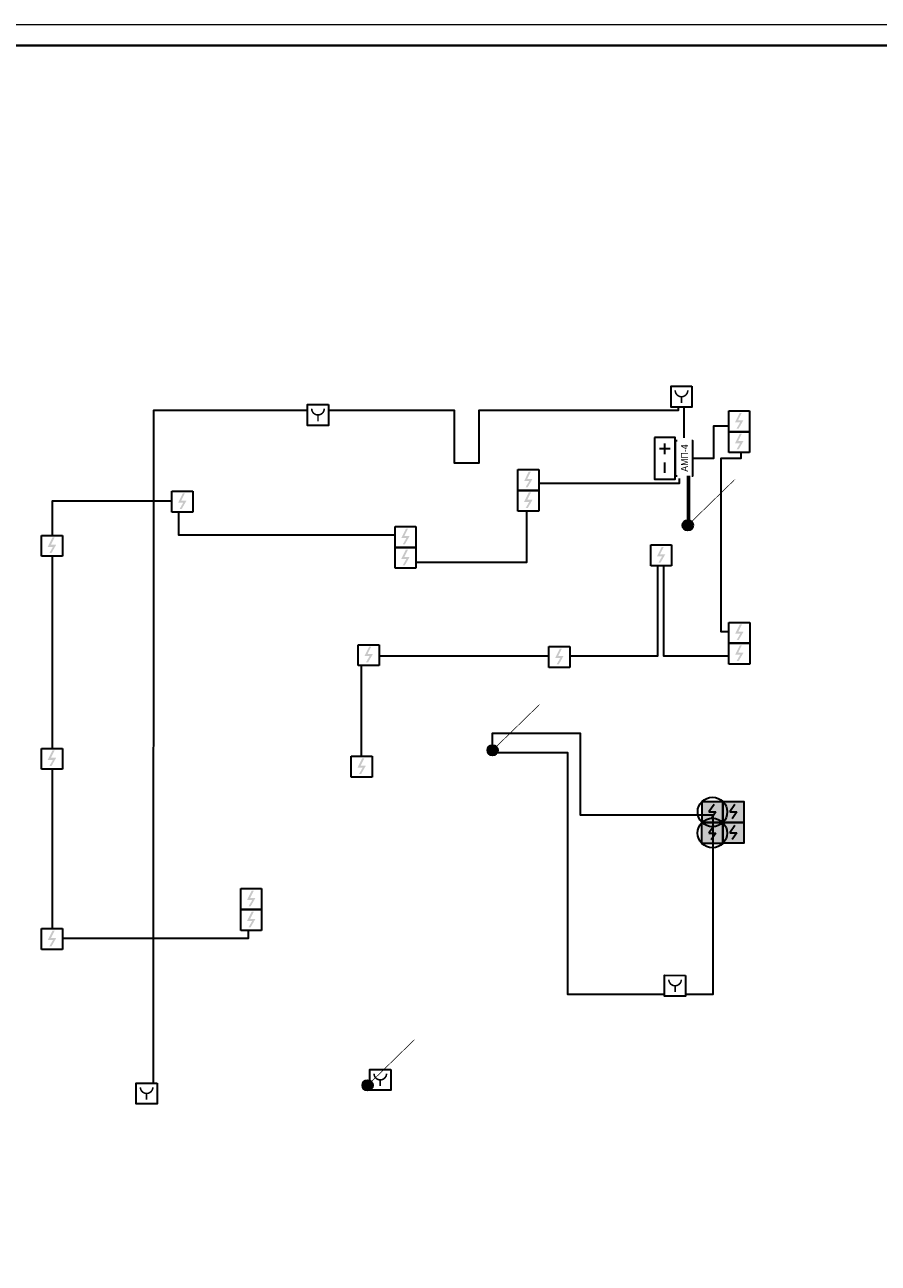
# Model space of a CAD drawing. Header units: millimetres. Extents: x -816133 to 919604, y 87941 to 147341.
# Tile 7 of 201: x -712099 to -691640, y 117641 to 147341. Entities that reach past the tile are written whole.
import ezdxf
from ezdxf.enums import TextEntityAlignment as Align

# ---------------------------------------------------------------- set-up
doc = ezdxf.new("R2010")
doc.units = ezdxf.units.MM
doc.set_wipeout_variables(frame=1)
for name, color, linetype in [('EI_HATCH_GALV', 7, 'Continuous'), ('АПС', 5, 'Continuous'), ('формат', 250, 'Continuous')]:
    doc.layers.add(name, color=color, linetype=linetype)
for name, color, linetype, lineweight in [('RC-Извещатели_пожарные', 1, 'Continuous', 30), ('СОУЭ', 1, 'Continuous', 30), ('СС-011-ПОЖ-СИГНАЛИЗАЦИЯ', 1, 'Continuous', 30), ('УГО АПС и АПЗ$0$_АПС_Оборудование', 1, 'Continuous', 30)]:
    doc.layers.add(name, color=color, linetype=linetype, lineweight=lineweight)
doc.styles.add('Arial', font='arial.ttf', dxfattribs={"width": 0.9, "height": 700})
doc.styles.add('Arial_2', font='arial.ttf', dxfattribs={"width": 0.9, "height": 400})
doc.styles.add('ISOCPEUR', font='isocpeur.ttf', dxfattribs={"height": 300})
doc.styles.get("Standard").update_dxf_attribs({"font": 'isocpeur.ttf', "width": 0.9})
doc.styles.add('УГО АПС и АПЗ$0$Reserve SS', font='arial.ttf', dxfattribs={"height": 2.5})

# ---------------------------------------------------------------- blocks, each defined once
blk = doc.blocks.new('*U1162')
at = {"color": 0, "lineweight": 0}
blk.add_lwpolyline([(-841, 0), (0, 0), (0, 594), (-841, 594)], close=True, dxfattribs=at)
at = {"lineweight": 40}
blk.add_lwpolyline([(-821, 5), (-5, 5), (-5, 589), (-821, 589)], close=True, dxfattribs=at)
at = {"style": 'Arial', "width": 0.9, "flags": 8}
blk.add_attdef('FORMAT', (-36.87, 1.26), '', height=2.8, dxfattribs=at)
blk = doc.blocks.new('RC-UGO-IRA-01')
blk.add_wipeout([(2.5, 2.5), (2.5, -2.5), (-2.5, -2.5), (-2.5, 2.5)]).dxf.layer = 'RC-Извещатели_пожарные'
blk.add_wipeout([(-2.5, -2.5), (-2.5, 2.5), (2.5, 2.5), (2.5, -2.5)]).dxf.layer = 'RC-Извещатели_пожарные'
at = {"layer": 'RC-Извещатели_пожарные', "ltscale": 30}
blk.add_lwpolyline([(2.5, 2.5), (2.5, -2.5), (-2.5, -2.5), (-2.5, 2.5)], close=True, dxfattribs=at)
at = {"layer": 'RC-Извещатели_пожарные', "ltscale": 30, "const_width": 0.375}
blk.add_lwpolyline([(-1.5, 1.5, 1), (1.5, 1.5, 1)], format="xyb", dxfattribs=at)
blk.add_lwpolyline([(0, 0), (0, -1.5)], dxfattribs=at)
at = {"layer": 'RC-Извещатели_пожарные'}
blk.add_attdef('PSTN', text='', height=1.5, dxfattribs=at).set_placement((2.5, 2.5), align=Align.BOTTOM_CENTER)
blk = doc.blocks.new('ИП 212-64 прот.R3')
at = {"layer": 'EI_HATCH_GALV', "lineweight": 30, "true_color": 0xffffff}
h = blk.add_hatch(color=7, dxfattribs=at)
h.dxf.hatch_style = 1
h.paths.add_polyline_path([(-2.5, 2.5), (2.5, 2.5), (2.5, -2.5), (-2.5, -2.5)])
at = {"color": 1, "linetype": 'ByBlock', "lineweight": -2}
for p, q in [((0.4, 1.77), (-0.83, 0)), ((-0.83, 0), (0.83, 0)), ((0.83, 0), (-0.31, -1.64))]:
    blk.add_line(p, q, dxfattribs=at)
at = {"color": 1, "linetype": 'ByBlock', "lineweight": -2, "ltscale": 0.1}
blk.add_lwpolyline([(-2.5, 2.5), (2.5, 2.5), (2.5, -2.5), (-2.5, -2.5)], close=True, dxfattribs=at)
blk = doc.blocks.new('*U1156')
at = {"ltscale": 100}
h = blk.add_hatch(color=256, dxfattribs=at)
h.dxf.hatch_style = 1
h.paths.add_polyline_path([(-34.8, 0, 1), (34.8, 0, 1)])
at = {"lineweight": 30}
blk.add_lwpolyline([(312.8, 312.8, 0, 45, 0), (185.6, 185.6, 4.5, 4.5, 0), (24.6, 24.6, 4.5, 4.5, 0)], format="xyseb", dxfattribs=at)
blk.add_circle((0, 0), 34.8, dxfattribs=at)
blk = doc.blocks.new('УГО АПС и АПЗ$0$Источник бесперебойного питания v4')
blk.add_wipeout([(0, 5), (10, 5), (10, 0), (0, 0)])
for p, q in [((2.75, 3.75), (2.75, 1.25)), ((4, 2.5), (1.5, 2.5)), ((8.5, 2.5), (6, 2.5))]:
    blk.add_line(p, q)
blk.add_lwpolyline([(0, 0), (10, 0), (10, 5), (0, 5)], close=True)
at = {"style": 'УГО АПС и АПЗ$0$Reserve SS', "flags": 8}
blk.add_attdef('КОЛИЧЕСТВО', (10.26, 5.28), '', height=2.5, dxfattribs=at)
blk = doc.blocks.new('АМП-4')
at = {"color": 1}
blk.add_wipeout([(349424, -74023), (349424, -73183), (349844, -73183), (349844, -74023)], dxfattribs=at)
at = {"layer": 'АПС', "color": 1, "lineweight": 30, "ltscale": 200}
blk.add_lwpolyline([(349424, -73183), (349424, -74023), (349844, -74023), (349844, -73183)], close=True, dxfattribs=at)
at = {"layer": 'АПС', "color": 0, "lineweight": 30, "ltscale": 200, "insert": (349645, -73599), "char_height": 168, "width": 801.95, "attachment_point": 5, "rotation": 90, "style": 'Arial_2', "bg_fill": 2}
blk.add_mtext('АМП-4', dxfattribs=at)
blk = doc.blocks.new('ИП 513-10')
at = {"color": 0}
blk.add_wipeout([(345366, -78169), (345366, -78669), (344866, -78669), (344866, -78169)], dxfattribs=at).dxf.layer = 'RC-Извещатели_пожарные'
blk.add_wipeout([(344866, -78669), (344866, -78169), (345366, -78169), (345366, -78669)], dxfattribs=at).dxf.layer = 'RC-Извещатели_пожарные'
at = {"layer": 'RC-Извещатели_пожарные', "color": 0, "ltscale": 30}
blk.add_lwpolyline([(345366, -78169), (345366, -78669), (344866, -78669), (344866, -78169)], close=True, dxfattribs=at)
at = {"layer": 'RC-Извещатели_пожарные', "color": 0, "ltscale": 30, "const_width": 37.5}
blk.add_lwpolyline([(344966, -78269, 1), (345266, -78269, 1)], format="xyb", dxfattribs=at)
blk.add_lwpolyline([(345116, -78419), (345116, -78569)], dxfattribs=at)
blk = doc.blocks.new('ИП 212-45')
blk.add_wipeout([(346277, -75580), (346277, -76080), (345777, -76080), (345777, -75580)]).dxf.layer = 'RC-Извещатели_пожарные'
blk.add_wipeout([(345777, -76080), (345777, -75580), (346277, -75580), (346277, -76080)]).dxf.layer = 'RC-Извещатели_пожарные'
at = {"layer": 'RC-Извещатели_пожарные'}
blk.add_hatch(color=0, dxfattribs=at).paths.add_polyline_path([(346128, -75805), (346014, -76005), (345964, -76005), (346050, -75855), (345927, -75855), (346039, -75630), (346089, -75630), (346002, -75805)])
at = {"layer": 'RC-Извещатели_пожарные', "color": 0, "ltscale": 30}
for p, q in [((345777, -75580), (346277, -75580)), ((345777, -76080), (345777, -75580)), ((346277, -75580), (346277, -76080)), ((346277, -76080), (345777, -76080))]:
    blk.add_line(p, q, dxfattribs=at)
blk = doc.blocks.new('*U1208')
at = {"layer": 'EI_HATCH_GALV', "lineweight": 30, "true_color": 0xffffff}
h = blk.add_hatch(color=7, dxfattribs=at)
h.dxf.hatch_style = 1
h.paths.add_polyline_path([(-2.5, 2.5), (2.5, 2.5), (2.5, -2.5), (-2.5, -2.5)])
at = {"color": 1, "linetype": 'ByBlock', "lineweight": -2}
for p, q in [((0.4, 1.77), (-0.83, 0)), ((-0.83, 0), (0.83, 0)), ((0.83, 0), (-0.31, -1.64))]:
    blk.add_line(p, q, dxfattribs=at)
at = {"color": 1, "linetype": 'ByBlock', "lineweight": -2, "ltscale": 0.1}
blk.add_lwpolyline([(-2.5, 2.5), (2.5, 2.5), (2.5, -2.5), (-2.5, -2.5)], close=True, dxfattribs=at)
at = {"layer": 'RC-Извещатели_пожарные'}
blk.add_circle((0, 0), 3.54, dxfattribs=at)
at = {"layer": 'RC-Извещатели_пожарные', "style": 'ISOCPEUR'}
blk.add_attdef('PSTN', text='', height=2.5, dxfattribs=at).set_placement((5.33, 2.66), align=Align.BOTTOM_CENTER)

msp = doc.modelspace()

# ---------------------------------------------------------------- linework, layer by layer
at = {"layer": 'СС-011-ПОЖ-СИГНАЛИЗАЦИЯ', "color": 1}
for points in [[(-696295, 137366), (-696295, 138215), (-696433, 138215), (-696433, 138094), (-701215, 138094), (-701215, 136831), (-701799, 136831), (-701799, 138094), (-709010, 138094), (-709024, 121963)], [(-696085, 136946), (-695583, 136946), (-695583, 137722), (-694932, 137722), (-694932, 136936), (-695415, 136936), (-695415, 132791), (-694953, 132791), (-694953, 132203), (-696780, 132203), (-696780, 134626), (-696934, 134626), (-696934, 132203), (-704033, 132203), (-704033, 129801)], [(-696413, 136526), (-696413, 136343), (-700072, 136343), (-700072, 134442), (-703017, 134442), (-703017, 135104), (-708408, 135104), (-708408, 135913), (-711445, 135913), (-711445, 125437), (-706733, 125437), (-706733, 125623)]]:
    msp.add_lwpolyline(points, dxfattribs=at)
at = {"layer": 'СС-011-ПОЖ-СИГНАЛИЗАЦИЯ', "ltscale": 100}
msp.add_lwpolyline([(-700832, 129889), (-699086, 129889), (-699086, 124091), (-695598, 124091), (-695598, 128389), (-698779, 128389), (-698779, 130341), (-700891, 130341), (-700891, 129994)], dxfattribs=at)

# ---------------------------------------------------------------- block references
at = {"xscale": 3.600000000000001, "yscale": 3.600000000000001, "zscale": 3.600000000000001, "rotation": 359.2880171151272}
msp.add_blockref('*U1156', (-700884, 129943), dxfattribs=at)
at = {"layer": 'RC-Извещатели_пожарные', "xscale": 100, "yscale": 100, "zscale": 100}
for p in [(-695614, 128463), (-695615, 127958)]:
    msp.add_blockref('*U1208', p, dxfattribs=at)
at = {"layer": 'СОУЭ', "color": 6, "xscale": 100, "yscale": 100, "zscale": 100}
for p in [(-695114, 128463), (-695114, 127963)]:
    msp.add_blockref('ИП 212-64 прот.R3', p, dxfattribs=at)
at = {"layer": 'формат', "xscale": 100, "yscale": 100, "zscale": 100}
msp.add_blockref('*U1162', (-647933, 87941), dxfattribs=at)

# ---------------------------------------------------------------- next in the draw order: block references
at = {"layer": 'RC-Извещатели_пожарные', "xscale": 99.99999999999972, "yscale": 99.99999999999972, "zscale": 99.99999999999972, "rotation": 359.9525678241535}
for p in [(-696510, 124295), (-703577, 122038)]:
    msp.add_blockref('RC-UGO-IRA-01', p, dxfattribs=at)
at = {"layer": 'СС-011-ПОЖ-СИГНАЛИЗАЦИЯ', "color": 0, "lineweight": 30}
for name, p in [('ИП 513-10', (-1041472, 216840)), ('ИП 513-10', (-1050187, 216403)), ('ИП 212-45', (-1041000, 213663)), ('ИП 212-45', (-1046056, 212256)), ('ИП 212-45', (-1054351, 211734)), ('ИП 212-45', (-1049001, 210887)), ('ИП 212-45', (-1057474, 210676)), ('ИП 212-45', (-1042872, 210448)), ('ИП 212-45', (-1040998, 208590)), ('ИП 212-45', (-1049884, 208055)), ('ИП 212-45', (-1045313, 208008)), ('ИП 212-45', (-1057474, 205568)), ('ИП 212-45', (-1050049, 205381)), ('ИП 212-45', (-1052698, 202205)), ('ИП 212-45', (-1057474, 201245)), ('ИП 513-10', (-1054295, 200132))]:
    msp.add_blockref(name, p, dxfattribs=at)
at = {"layer": 'УГО АПС и АПЗ$0$_АПС_Оборудование', "color": 252, "xscale": 100, "yscale": 100, "zscale": 100, "rotation": 269.9999999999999}
msp.add_blockref('УГО АПС и АПЗ$0$Источник бесперебойного питания v4', (-697005, 137446), dxfattribs=at)

# ---------------------------------------------------------------- next in the draw order: block references
at = {"xscale": 3.600000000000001, "yscale": 3.600000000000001, "zscale": 3.600000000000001, "rotation": 359.2880171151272}
msp.add_blockref('*U1156', (-703881, 121907), dxfattribs=at)
at = {"layer": 'СС-011-ПОЖ-СИГНАЛИЗАЦИЯ', "color": 0, "lineweight": 30}
for p in [(-1041000, 213162), (-1046056, 211755), (-1049001, 210386), (-1040998, 208089), (-1052698, 201704)]:
    msp.add_blockref('ИП 212-45', p, dxfattribs=at)
at = {"layer": 'СС-011-ПОЖ-СИГНАЛИЗАЦИЯ', "lineweight": 30}
msp.add_blockref('АМП-4', (-1045929, 210549), dxfattribs=at)

# ---------------------------------------------------------------- next in the draw order: linework, layer by layer
at = {"layer": 'СС-011-ПОЖ-СИГНАЛИЗАЦИЯ', "ltscale": 100}
for points in [[(-696212, 136527), (-696212, 135316)], [(-696162, 135315), (-696162, 136526)]]:
    msp.add_lwpolyline(points, dxfattribs=at)

# ---------------------------------------------------------------- next in the draw order: block references
at = {"xscale": 3.600000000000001, "yscale": 3.600000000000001, "zscale": 3.600000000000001, "rotation": 359.2880171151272}
msp.add_blockref('*U1156', (-696205, 135337), dxfattribs=at)

doc.saveas('drawing.dxf')
